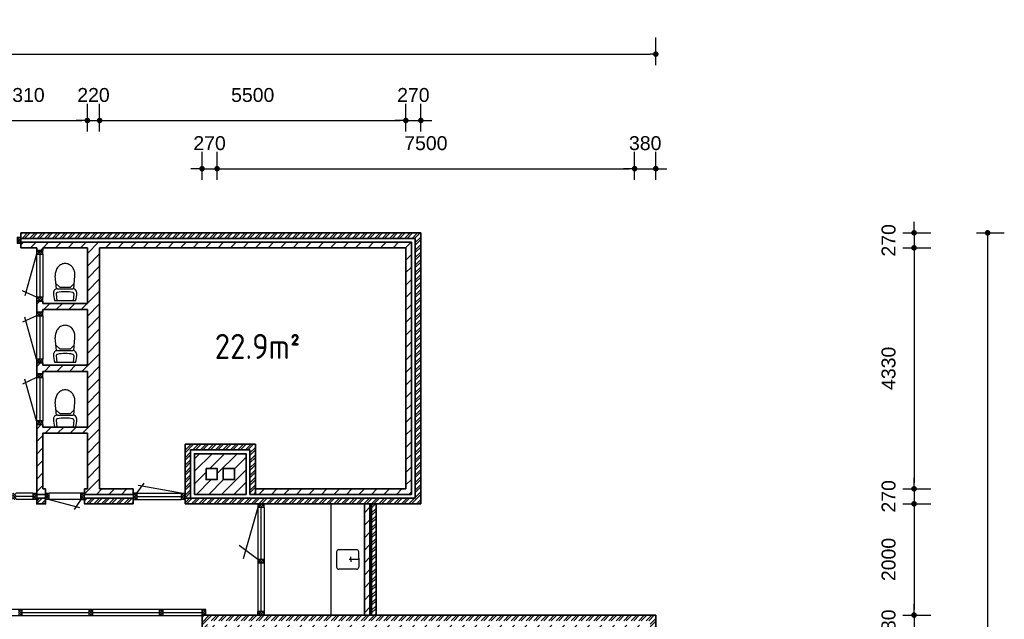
# Model space of a CAD drawing. Header units: millimetres. Extents: x 191 to 145850, y 32 to 50346.
# Tile 13 of 15: x 81904 to 99589, y 22322 to 33097. Entities that reach past the tile are written whole.
import ezdxf

# ---------------------------------------------------------------- set-up
doc = ezdxf.new("R2010")
doc.units = ezdxf.units.MM
for name, color, linetype, lineweight in [('Arceringen', 1, 'Continuous', 13), ('Binnenwand', 2, 'Continuous', 35), ('Buitenwand', 3, 'Continuous', 35), ('Deuren Bi', 1, 'Continuous', 25), ('Kozijn Bi', 1, 'Continuous', 25), ('Kozijn Bu', 5, 'Continuous', 25), ('Maatvoering', 7, 'Continuous', 25)]:
    doc.layers.add(name, color=color, linetype=linetype, lineweight=lineweight)
doc.layers.add('Keuken', color=7, linetype='Continuous')
doc.layers.add('Sanitair', color=7, linetype='Continuous')
doc.styles.add('ISO', font='ISOCP3')
doc.styles.get("Standard").update_dxf_attribs({"font": 'ARIAL.TTF'})
doc.dimstyles.new('Ian1', dxfattribs={"dimscale": 100, "dimtxt": 2.5, "dimasz": 1, "dimexe": 3, "dimexo": 4, "dimgap": 3.3, "dimtad": 1, "dimdec": 0, "dimzin": 1, "dimdsep": 46, "dimtxsty": 'Standard', "dimblk": 'DOT', "dimcen": 1, "dimdle": 1, "dimclrd": 7, "dimclre": 7, "dimclrt": 7, "dimadec": 0, "dimazin": 0, "dimtfac": 1, "dimtdec": 0, "dimtix": 1, "dimtmove": 0, "dimatfit": 3, "dimfxl": 2, "dimfxlon": 1, "dimtolj": 1, "dimtzin": 0, "dimarcsym": 0})

# ---------------------------------------------------------------- blocks, each defined once
blk = doc.blocks.new('H741-12-')
at = {"layer": 'Sanitair', "color": 0, "linetype": 'ByBlock'}
for p, q in [((-186, 0), (186, 0)), ((-158, -125), (-147, 0)), ((158, -125), (147, 0)), ((-155, -214), (-177, -445)), ((-98, -244), (-160, -304)), ((139, -214), (-139, -214)), ((97, -244), (-98, -244)), ((97, -244), (159, -304)), ((154, -214), (176, -445))]:
    blk.add_line(p, q, dxfattribs=at)
for points in [[(-177, -445, 0.023662), (-178, -467, 0.087345)], [(-178, -467, 0.087345), (-164, -545, 0.093155), (-126, -610, 0.102751), (-67, -654, 0.110746), (-1, -669, 0.110746), (66, -654, 0.102751), (125, -610, 0.093155), (163, -545, 0.087345), (177, -467, 0.023662), (176, -445, 0.093155)]]:
    blk.add_lwpolyline(points, format="xyb", dxfattribs=at)
for centre, radius, start, end in [((-237, -143), 447, 359.9884, 18.676), ((237, -143), 447, 161.324, 180.0116), ((-139, -143), 70.9, 180, 270), ((-137, -127), 20.6, 176.8904, 258.4996), ((0, 547), 708, 258.4996, 281.5004), ((139, -143), 70.9, 270, 0), ((137, -127), 20.6, 281.5004, 3.1096)]:
    blk.add_arc(centre, radius, start, end, dxfattribs=at)
blk = doc.blocks.new('$STIJLKZ')
at = {"color": 0, "linetype": 'ByBlock'}
for p, q in [((1, 1), (0, 1)), ((0, 1), (0, 0)), ((0, 0), (1, 0)), ((1, 1), (1, 0))]:
    blk.add_line(p, q, dxfattribs=at)
at = {"color": 0, "linetype": 'ByBlock', "flags": 9}
for tag, p in [('KB', (0.02, 0.85)), ('KH', (0.02, 0.68)), ('BWH', (0.02, 0.52)), ('NGM', (0.02, 0.35)), ('KHD', (0.02, 0.18)), ('KHB', (0.02, 0.01)), ('VSB', (0.51, 0.18)), ('ATS', (0.51, 0.85)), ('ATD', (0.51, 0.68)), ('SPL', (0.51, 0.52)), ('SP', (0.51, 0.01)), ('RDS', (0.51, 0.35))]:
    blk.add_attdef(tag, p, '', height=0.136, dxfattribs=at)
blk = doc.blocks.new('$STIJLDR')
at = {"color": 0, "linetype": 'ByBlock'}
for p, q in [((1, 1), (0, 1)), ((0, 1), (0, 0)), ((0, 0), (1, 0)), ((1, 1), (1, 0))]:
    blk.add_line(p, q, dxfattribs=at)
at = {"color": 0, "linetype": 'ByBlock', "flags": 9}
for tag, p in [('ZLR', (0.02, 0.52)), ('ZLL', (0.02, 0.35)), ('KB', (0.02, 0.85)), ('KH', (0.02, 0.68)), ('BL', (0.02, 0.18)), ('NGM', (0.02, 0.01)), ('SPL', (0.51, 0.18)), ('KHD', (0.51, 0.85)), ('KHB', (0.51, 0.68)), ('ODD', (0.51, 0.52)), ('DD', (0.51, 0.35))]:
    blk.add_attdef(tag, p, '', height=0.136, dxfattribs=at)
blk = doc.blocks.new('$STIJL')
at = {"color": 0, "linetype": 'ByBlock'}
for p, q in [((1, 1), (0, 1)), ((0, 1), (0, 0)), ((0, 0), (1, 0)), ((1, 1), (1, 0))]:
    blk.add_line(p, q, dxfattribs=at)
blk = doc.blocks.new('_Dot')
at = {"color": 0, "linetype": 'ByBlock', "lineweight": -2}
blk.add_line((-0.5, 0), (-1, 0), dxfattribs=at)
at = {"color": 0, "linetype": 'ByBlock', "const_width": 0.5}
blk.add_lwpolyline([(-0.25, 0, 1), (0.25, 0, 1)], format="xyb", close=True, dxfattribs=at)
blk = doc.blocks.new('*D52')
at = {"layer": 'Defpoints', "color": 0}
for p in [(93329, 32479), (67969, 25597), (93329, 22397)]:
    blk.add_point(p, dxfattribs=at)
at = {"layer": 'Maatvoering', "color": 7, "lineweight": -2}
for p, q in [((67969, 32279), (67969, 32779)), ((93329, 32279), (93329, 32779)), ((68069, 32479), (93229, 32479))]:
    blk.add_line(p, q, dxfattribs=at)
at = {"layer": 'Maatvoering', "color": 7, "lineweight": -2, "xscale": 100, "yscale": 100, "zscale": 100, "rotation": 180}
blk.add_blockref('_Dot', (67969, 32479), dxfattribs=at)
at = {"layer": 'Maatvoering', "color": 7, "lineweight": -2, "xscale": 100, "yscale": 100, "zscale": 100}
blk.add_blockref('_Dot', (93329, 32479), dxfattribs=at)
at = {"layer": 'Maatvoering', "color": 7, "insert": (80649, 32937), "char_height": 250, "attachment_point": 5}
blk.add_mtext('\\A1;25360', dxfattribs=at)
blk = doc.blocks.new('*D60')
at = {"layer": 'Defpoints', "color": 0}
for p in [(83119, 31286), (80809, 28997), (83119, 28997)]:
    blk.add_point(p, dxfattribs=at)
at = {"layer": 'Maatvoering', "color": 7, "lineweight": -2}
for p, q in [((80809, 31086), (80809, 31586)), ((83119, 31086), (83119, 31586)), ((80909, 31286), (83019, 31286))]:
    blk.add_line(p, q, dxfattribs=at)
at = {"layer": 'Maatvoering', "color": 7, "lineweight": -2, "xscale": 100, "yscale": 100, "zscale": 100, "rotation": 180}
blk.add_blockref('_Dot', (80809, 31286), dxfattribs=at)
at = {"layer": 'Maatvoering', "color": 7, "lineweight": -2, "xscale": 100, "yscale": 100, "zscale": 100}
blk.add_blockref('_Dot', (83119, 31286), dxfattribs=at)
at = {"layer": 'Maatvoering', "color": 7, "insert": (81964, 31743), "char_height": 250, "attachment_point": 5}
blk.add_mtext('\\A1;2310', dxfattribs=at)
blk = doc.blocks.new('*D61')
at = {"layer": 'Defpoints', "color": 0}
for p in [(83339, 31286), (83119, 28997), (83339, 28997)]:
    blk.add_point(p, dxfattribs=at)
at = {"layer": 'Maatvoering', "color": 7, "lineweight": -2}
for p, q in [((83119, 31086), (83119, 31586)), ((83339, 31086), (83339, 31586)), ((83019, 31286), (82919, 31286)), ((83119, 31286), (83339, 31286)), ((83439, 31286), (83539, 31286))]:
    blk.add_line(p, q, dxfattribs=at)
at = {"layer": 'Maatvoering', "color": 7, "lineweight": -2, "xscale": 100, "yscale": 100, "zscale": 100}
blk.add_blockref('_Dot', (83119, 31286), dxfattribs=at)
at = {"layer": 'Maatvoering', "color": 7, "lineweight": -2, "xscale": 100, "yscale": 100, "zscale": 100, "rotation": 180}
blk.add_blockref('_Dot', (83339, 31286), dxfattribs=at)
at = {"layer": 'Maatvoering', "color": 7, "insert": (83229, 31743), "char_height": 250, "attachment_point": 5}
blk.add_mtext('\\A1;220', dxfattribs=at)
blk = doc.blocks.new('*D62')
at = {"layer": 'Defpoints', "color": 0}
for p in [(88839, 31286), (83339, 28997), (88839, 28997)]:
    blk.add_point(p, dxfattribs=at)
at = {"layer": 'Maatvoering', "color": 7, "lineweight": -2}
for p, q in [((83339, 31086), (83339, 31586)), ((88839, 31086), (88839, 31586)), ((83439, 31286), (88739, 31286))]:
    blk.add_line(p, q, dxfattribs=at)
at = {"layer": 'Maatvoering', "color": 7, "lineweight": -2, "xscale": 100, "yscale": 100, "zscale": 100, "rotation": 180}
blk.add_blockref('_Dot', (83339, 31286), dxfattribs=at)
at = {"layer": 'Maatvoering', "color": 7, "lineweight": -2, "xscale": 100, "yscale": 100, "zscale": 100}
blk.add_blockref('_Dot', (88839, 31286), dxfattribs=at)
at = {"layer": 'Maatvoering', "color": 7, "insert": (86089, 31743), "char_height": 250, "attachment_point": 5}
blk.add_mtext('\\A1;5500', dxfattribs=at)
blk = doc.blocks.new('*D63')
at = {"layer": 'Defpoints', "color": 0}
for p in [(89109, 31286), (89109, 29267), (88839, 28997)]:
    blk.add_point(p, dxfattribs=at)
at = {"layer": 'Maatvoering', "color": 7, "lineweight": -2}
for p, q in [((88839, 31086), (88839, 31586)), ((89109, 31086), (89109, 31586)), ((88739, 31286), (88639, 31286)), ((88839, 31286), (89109, 31286)), ((89209, 31286), (89309, 31286))]:
    blk.add_line(p, q, dxfattribs=at)
at = {"layer": 'Maatvoering', "color": 7, "lineweight": -2, "xscale": 100, "yscale": 100, "zscale": 100}
blk.add_blockref('_Dot', (88839, 31286), dxfattribs=at)
at = {"layer": 'Maatvoering', "color": 7, "lineweight": -2, "xscale": 100, "yscale": 100, "zscale": 100, "rotation": 180}
blk.add_blockref('_Dot', (89109, 31286), dxfattribs=at)
at = {"layer": 'Maatvoering', "color": 7, "insert": (88974, 31743), "char_height": 250, "attachment_point": 5}
blk.add_mtext('\\A1;270', dxfattribs=at)
blk = doc.blocks.new('*D64')
at = {"layer": 'Defpoints', "color": 0}
for p in [(85449, 30420), (85179, 22383), (85449, 22017)]:
    blk.add_point(p, dxfattribs=at)
at = {"layer": 'Maatvoering', "color": 7, "lineweight": -2}
for p, q in [((85179, 30220), (85179, 30720)), ((85449, 30220), (85449, 30720)), ((85079, 30420), (84979, 30420)), ((85179, 30420), (85449, 30420)), ((85549, 30420), (85649, 30420))]:
    blk.add_line(p, q, dxfattribs=at)
at = {"layer": 'Maatvoering', "color": 7, "lineweight": -2, "xscale": 100, "yscale": 100, "zscale": 100}
blk.add_blockref('_Dot', (85179, 30420), dxfattribs=at)
at = {"layer": 'Maatvoering', "color": 7, "lineweight": -2, "xscale": 100, "yscale": 100, "zscale": 100, "rotation": 180}
blk.add_blockref('_Dot', (85449, 30420), dxfattribs=at)
at = {"layer": 'Maatvoering', "color": 7, "insert": (85314, 30877), "char_height": 250, "attachment_point": 5}
blk.add_mtext('\\A1;270', dxfattribs=at)
blk = doc.blocks.new('*D65')
at = {"layer": 'Defpoints', "color": 0}
for p in [(92949, 30420), (85449, 22017), (92949, 22017)]:
    blk.add_point(p, dxfattribs=at)
at = {"layer": 'Maatvoering', "color": 7, "lineweight": -2}
for p, q in [((85449, 30220), (85449, 30720)), ((92949, 30220), (92949, 30720)), ((85549, 30420), (92849, 30420))]:
    blk.add_line(p, q, dxfattribs=at)
at = {"layer": 'Maatvoering', "color": 7, "lineweight": -2, "xscale": 100, "yscale": 100, "zscale": 100, "rotation": 180}
blk.add_blockref('_Dot', (85449, 30420), dxfattribs=at)
at = {"layer": 'Maatvoering', "color": 7, "lineweight": -2, "xscale": 100, "yscale": 100, "zscale": 100}
blk.add_blockref('_Dot', (92949, 30420), dxfattribs=at)
at = {"layer": 'Maatvoering', "color": 7, "insert": (89199, 30877), "char_height": 250, "attachment_point": 5}
blk.add_mtext('\\A1;7500', dxfattribs=at)
blk = doc.blocks.new('*D66')
at = {"layer": 'Defpoints', "color": 0}
for p in [(93329, 30420), (93329, 22397), (92949, 22017)]:
    blk.add_point(p, dxfattribs=at)
at = {"layer": 'Maatvoering', "color": 7, "lineweight": -2}
for p, q in [((92949, 30220), (92949, 30720)), ((93329, 30220), (93329, 30720)), ((92849, 30420), (92749, 30420)), ((92949, 30420), (93329, 30420)), ((93429, 30420), (93529, 30420))]:
    blk.add_line(p, q, dxfattribs=at)
at = {"layer": 'Maatvoering', "color": 7, "lineweight": -2, "xscale": 100, "yscale": 100, "zscale": 100}
blk.add_blockref('_Dot', (92949, 30420), dxfattribs=at)
at = {"layer": 'Maatvoering', "color": 7, "lineweight": -2, "xscale": 100, "yscale": 100, "zscale": 100, "rotation": 180}
blk.add_blockref('_Dot', (93329, 30420), dxfattribs=at)
at = {"layer": 'Maatvoering', "color": 7, "insert": (93139, 30877), "char_height": 250, "attachment_point": 5}
blk.add_mtext('\\A1;380', dxfattribs=at)
blk = doc.blocks.new('*D67')
at = {"layer": 'Defpoints', "color": 0}
for p in [(89109, 29267), (83179, 7077), (99289, 7077)]:
    blk.add_point(p, dxfattribs=at)
at = {"layer": 'Maatvoering', "color": 7, "lineweight": -2}
for p, q in [((99089, 29267), (99589, 29267)), ((99289, 29167), (99289, 7177)), ((99089, 7077), (99589, 7077))]:
    blk.add_line(p, q, dxfattribs=at)
at = {"layer": 'Maatvoering', "color": 7, "lineweight": -2, "xscale": 100, "yscale": 100, "zscale": 100}
for p, rotation in [((99289, 29267), 90), ((99289, 7077), 270)]:
    blk.add_blockref('_Dot', p, dxfattribs=dict(at, rotation=rotation))
at = {"layer": 'Maatvoering', "color": 7, "insert": (98831, 18172), "char_height": 250, "attachment_point": 5, "rotation": 90}
blk.add_mtext('\\A1;22190', dxfattribs=at)
blk = doc.blocks.new('*D68')
at = {"layer": 'Defpoints', "color": 0}
for p in [(89109, 29267), (88839, 28997), (97968, 28997)]:
    blk.add_point(p, dxfattribs=at)
at = {"layer": 'Maatvoering', "color": 7, "lineweight": -2}
for p, q in [((97968, 29367), (97968, 29467)), ((97768, 29267), (98268, 29267)), ((97968, 29267), (97968, 28997)), ((97768, 28997), (98268, 28997)), ((97968, 28897), (97968, 28797))]:
    blk.add_line(p, q, dxfattribs=at)
at = {"layer": 'Maatvoering', "color": 7, "lineweight": -2, "xscale": 100, "yscale": 100, "zscale": 100}
for p, rotation in [((97968, 29267), 270), ((97968, 28997), 90)]:
    blk.add_blockref('_Dot', p, dxfattribs=dict(at, rotation=rotation))
at = {"layer": 'Maatvoering', "color": 7, "insert": (97511, 29132), "char_height": 250, "attachment_point": 5, "rotation": 90}
blk.add_mtext('\\A1;270', dxfattribs=at)
blk = doc.blocks.new('*D69')
at = {"layer": 'Defpoints', "color": 0}
for p in [(88839, 28997), (88839, 24667), (97968, 24667)]:
    blk.add_point(p, dxfattribs=at)
at = {"layer": 'Maatvoering', "color": 7, "lineweight": -2}
for p, q in [((97768, 28997), (98268, 28997)), ((97968, 28897), (97968, 24767)), ((97768, 24667), (98268, 24667))]:
    blk.add_line(p, q, dxfattribs=at)
at = {"layer": 'Maatvoering', "color": 7, "lineweight": -2, "xscale": 100, "yscale": 100, "zscale": 100}
for p, rotation in [((97968, 28997), 90), ((97968, 24667), 270)]:
    blk.add_blockref('_Dot', p, dxfattribs=dict(at, rotation=rotation))
at = {"layer": 'Maatvoering', "color": 7, "insert": (97510, 26832), "char_height": 250, "attachment_point": 5, "rotation": 90}
blk.add_mtext('\\A1;4330', dxfattribs=at)
blk = doc.blocks.new('*D70')
at = {"layer": 'Defpoints', "color": 0}
for p in [(88839, 24667), (89109, 24397), (97968, 24397)]:
    blk.add_point(p, dxfattribs=at)
at = {"layer": 'Maatvoering', "color": 7, "lineweight": -2}
for p, q in [((97968, 24767), (97968, 24867)), ((97768, 24667), (98268, 24667)), ((97968, 24667), (97968, 24397)), ((97768, 24397), (98268, 24397)), ((97968, 24297), (97968, 24197))]:
    blk.add_line(p, q, dxfattribs=at)
at = {"layer": 'Maatvoering', "color": 7, "lineweight": -2, "xscale": 100, "yscale": 100, "zscale": 100}
for p, rotation in [((97968, 24667), 270), ((97968, 24397), 90)]:
    blk.add_blockref('_Dot', p, dxfattribs=dict(at, rotation=rotation))
at = {"layer": 'Maatvoering', "color": 7, "insert": (97511, 24532), "char_height": 250, "attachment_point": 5, "rotation": 90}
blk.add_mtext('\\A1;270', dxfattribs=at)
blk = doc.blocks.new('*D71')
at = {"layer": 'Defpoints', "color": 0}
for p in [(89109, 24397), (93329, 22397), (97968, 22397)]:
    blk.add_point(p, dxfattribs=at)
at = {"layer": 'Maatvoering', "color": 7, "lineweight": -2}
for p, q in [((97768, 24397), (98268, 24397)), ((97968, 24297), (97968, 22497)), ((97768, 22397), (98268, 22397))]:
    blk.add_line(p, q, dxfattribs=at)
at = {"layer": 'Maatvoering', "color": 7, "lineweight": -2, "xscale": 100, "yscale": 100, "zscale": 100}
for p, rotation in [((97968, 24397), 90), ((97968, 22397), 270)]:
    blk.add_blockref('_Dot', p, dxfattribs=dict(at, rotation=rotation))
at = {"layer": 'Maatvoering', "color": 7, "insert": (97511, 23397), "char_height": 250, "attachment_point": 5, "rotation": 90}
blk.add_mtext('\\A1;2000', dxfattribs=at)
blk = doc.blocks.new('*D72')
at = {"layer": 'Defpoints', "color": 0}
for p in [(93329, 22397), (92949, 22017), (97968, 22017)]:
    blk.add_point(p, dxfattribs=at)
at = {"layer": 'Maatvoering', "color": 7, "lineweight": -2}
for p, q in [((97968, 22497), (97968, 22597)), ((97768, 22397), (98268, 22397)), ((97968, 22397), (97968, 22017)), ((97768, 22017), (98268, 22017)), ((97968, 21917), (97968, 21817))]:
    blk.add_line(p, q, dxfattribs=at)
at = {"layer": 'Maatvoering', "color": 7, "lineweight": -2, "xscale": 100, "yscale": 100, "zscale": 100}
for p, rotation in [((97968, 22397), 270), ((97968, 22017), 90)]:
    blk.add_blockref('_Dot', p, dxfattribs=dict(at, rotation=rotation))
at = {"layer": 'Maatvoering', "color": 7, "insert": (97510, 22207), "char_height": 250, "attachment_point": 5, "rotation": 90}
blk.add_mtext('\\A1;380', dxfattribs=at)

msp = doc.modelspace()

# ---------------------------------------------------------------- hatches: boundary and pattern name
at = {"layer": 'Arceringen'}
h = msp.add_hatch(dxfattribs=at)
h.set_pattern_fill('ANSI32', color=256, scale=10, style=0)
h.set_pattern_definition([(45, (78118.97, 24396.65), (-67.3519, 67.3519), []), (45, (78163.87, 24396.65), (-67.3519, 67.3519), [])])
h.paths.add_polyline_path([(79299, 24496.6), (78219, 24496.6), (78219, 29166.6), (79582, 29166.6), (79582, 29266.6), (78119, 29266.6), (78119, 24396.6), (79299, 24396.6)])
h.paths.add_polyline_path([(80909, 24496.6), (80599, 24496.6), (80599, 24396.6), (80909, 24396.6)])
h.paths.add_polyline_path([(82369, 24496.6), (82209, 24496.6), (82209, 24474.6), (82209, 24396.6), (82369, 24396.6)], flags=16)
h.paths.add_polyline_path([(83939, 24496.6), (83069, 24496.6), (83069, 24396.6), (83939, 24396.6)])
h.paths.add_polyline_path([(86139, 25466.6), (84873, 25466.6), (84873, 24496.6), (84973, 24496.6), (84973, 25366.6), (86039, 25366.6), (86039, 24566.6), (86139, 24566.6)], flags=17)
h.paths.add_polyline_path([(89109, 29266.6), (81926, 29266.6), (81926, 29166.6), (89009, 29166.6), (89009, 24496.6), (84873, 24496.6), (84873, 24396.6), (89109, 24396.6)])
h.paths.add_polyline_path([(81092, 29266.6), (80416, 29266.6), (80416, 29166.6), (81092, 29166.6)])
h = msp.add_hatch(dxfattribs=at)
h.set_pattern_fill('ANSI37', color=256, scale=10, style=0)
h.set_pattern_definition([(45, (79581.97, 29074.646), (-22.45064, 22.45064), []), (135, (79581.97, 29074.646), (-22.45064, -22.45064), [])])
h.paths.add_polyline_path([(79649, 29188.6), (79582, 29188.6), (79582, 29166.6), (79582, 29074.6), (79649, 29074.6)])
h.paths.add_polyline_path([(80416, 29188.6), (80349, 29188.6), (80349, 29074.6), (80416, 29074.6), (80416, 29096.6)])
h.paths.add_polyline_path([(81159, 29188.6), (81092, 29188.6), (81092, 29166.6), (81092, 29074.6), (81159, 29074.6)])
h.paths.add_polyline_path([(81926, 29188.6), (81859, 29188.6), (81859, 29074.6), (81926, 29074.6), (81926, 29096.6)])
h = msp.add_hatch(dxfattribs=at)
h.set_pattern_fill('ANSI31', color=256, scale=50, style=0)
h.set_pattern_definition([(45, (68148.97, 17516.65), (-112.2532, 112.2532), [])])
h.paths.add_polyline_path([(75949, 22882.6), (75849, 22882.6), (75849, 17716.6), (71849, 17716.6), (71849, 17516.6), (75949, 17516.6)])
h.paths.add_polyline_path([(75949, 25416.6), (68149, 25416.6), (68149, 25216.6), (68233, 25216.6), (75849, 25216.6), (75849, 24016.6), (75949, 24016.6)])
h.paths.add_polyline_path([(78389, 28996.6), (79582, 28996.6), (79582, 29096.6), (78289, 29096.6), (78289, 24566.6), (79299, 24566.6), (79299, 24666.6), (78389, 24666.6)])
h.paths.add_polyline_path([(80809, 28996.6), (81092, 28996.6), (81092, 29096.6), (80416, 29096.6), (80416, 28996.6), (80699, 28996.6), (80699, 24666.6), (80599, 24666.6), (80599, 24566.6), (80909, 24566.6), (80909, 24588.6), (80909, 24666.6), (80809, 24666.6)])
h.paths.add_polyline_path([(82319, 25666.6), (83119, 25666.6), (83119, 24666.6), (83069, 24666.6), (83069, 24566.6), (83939, 24566.6), (83939, 24666.6), (83339, 24666.6), (83339, 28996.6), (88839, 28996.6), (88839, 24666.6), (86139, 24666.6), (86139, 24566.6), (88939, 24566.6), (88939, 29096.6), (81926, 29096.6), (81926, 28996.6), (82209, 28996.6), (82209, 28951.6), (82319, 28951.6), (82319, 28996.6), (83119, 28996.6), (83119, 27996.6), (82319, 27996.6), (82319, 28041.6), (82209, 28041.6), (82209, 27841.6), (82319, 27841.6), (82319, 27886.6), (83119, 27886.6), (83119, 26886.6), (82319, 26886.6), (82319, 26931.6), (82209, 26931.6), (82209, 26731.6), (82319, 26731.6), (82319, 26776.6), (83119, 26776.6), (83119, 25776.6), (82319, 25776.6), (82319, 25821.6), (82209, 25821.6), (82209, 24566.6), (82369, 24566.6), (82369, 24666.6), (82319, 24666.6)])
h.paths.add_polyline_path([(85969, 25296.6), (85043, 25296.6), (85043, 24566.6), (85969, 24566.6)], flags=17)
h.paths.add_polyline_path([(85761, 25031.6), (85761, 24831.6), (85561, 24831.6), (85561, 25031.6)], flags=16)
h.paths.add_polyline_path([(85451, 25031.6), (85451, 24831.6), (85251, 24831.6), (85251, 25031.6)], flags=16)
h = msp.add_hatch(dxfattribs=at)
h.set_pattern_fill('ANSI37', color=256, scale=10, style=0)
h.set_pattern_definition([(45, (82206.97, 25821.646), (-22.45064, 22.45064), []), (135, (82206.97, 25821.646), (-22.45064, -22.45064), [])])
h.paths.add_polyline_path([(82321, 28951.6), (82207, 28951.6), (82207, 28884.6), (82321, 28884.6)])
h.paths.add_polyline_path([(82321, 28108.6), (82207, 28108.6), (82207, 28041.6), (82321, 28041.6)])
h.paths.add_polyline_path([(82321, 27841.6), (82207, 27841.6), (82207, 27774.6), (82321, 27774.6)])
h.paths.add_polyline_path([(82321, 26998.6), (82207, 26998.6), (82207, 26931.6), (82321, 26931.6)])
h.paths.add_polyline_path([(82321, 26731.6), (82207, 26731.6), (82207, 26664.6), (82321, 26664.6)])
h.paths.add_polyline_path([(82321, 25888.6), (82207, 25888.6), (82207, 25821.6), (82321, 25821.6)])
h = msp.add_hatch(dxfattribs=at)
h.set_pattern_fill('ANSI32', color=256, scale=10, style=0)
h.set_pattern_definition([(45, (67968.97, 7076.65), (-67.35192, 67.35192), []), (45, (68013.87, 7076.65), (-67.35192, 67.35192), [])])
h.paths.add_polyline_path([(76119, 25596.6), (67969, 25596.6), (67969, 25216.6), (68069, 25216.6), (68069, 25496.6), (76019, 25496.6), (76019, 24016.6), (76119, 24016.6)])
h.paths.add_polyline_path([(68069, 19800.6), (67969, 19800.6), (67969, 17336.6), (68349, 17336.6), (68349, 17436.6), (68069, 17436.6)])
h.paths.add_polyline_path([(76119, 22882.6), (76019, 22882.6), (76019, 17436.6), (71849, 17436.6), (71849, 17336.6), (76119, 17336.6)])
h.paths.add_polyline_path([(88305, 24396.6), (88225, 24396.6), (88225, 22396.6), (88305, 22396.6)])
h.paths.add_polyline_path([(93329, 22396.6), (85179, 22396.6), (85179, 22382.6), (85179, 16956.5), (85279, 16956.5), (85279, 22296.6), (93229, 22296.6), (93229, 18016.6), (93329, 18016.6)])
h.paths.add_polyline_path([(93329, 14516.6), (93229, 14516.6), (93229, 14236.6), (90865, 14236.6), (90865, 14136.6), (93329, 14136.6)])
h.paths.add_polyline_path([(85279, 15822.5), (85179, 15822.5), (85179, 14136.6), (85449, 14136.6), (85449, 14236.6), (85279, 14236.6)])
h.paths.add_polyline_path([(83179, 15336.6), (80997.5, 15336.6), (80997.5, 15236.6), (83079, 15236.6), (83079, 10956.6), (83179, 10956.6)])
h.paths.add_polyline_path([(79863.5, 15336.6), (77833, 15336.6), (77833, 15236.6), (79863.5, 15236.6)])
h.paths.add_polyline_path([(76699, 15336.6), (74919, 15336.6), (74919, 7076.6), (75299, 7076.6), (75299, 7176.6), (75019, 7176.6), (75019, 15236.6), (76699, 15236.6)])
h.paths.add_polyline_path([(83179, 7456.6), (83079, 7456.6), (83079, 7176.6), (80715, 7176.6), (80715, 7076.6), (83179, 7076.6)])
h = msp.add_hatch(dxfattribs=at)
h.set_pattern_fill('ANSI37', color=256, scale=10, style=0)
h.set_pattern_definition([(45, (79298.97, 24474.646), (-22.45064, 22.45064), []), (135, (79298.97, 24474.646), (-22.45064, -22.45064), [])])
h.paths.add_polyline_path([(84873, 24588.6), (84806, 24588.6), (84806, 24474.6), (84873, 24474.6)])
h.paths.add_polyline_path([(84006, 24588.6), (83939, 24588.6), (83939, 24566.6), (83939, 24474.6), (84006, 24474.6)])
h.paths.add_polyline_path([(83069, 24588.6), (83002, 24588.6), (83002, 24474.6), (83069, 24474.6), (83069, 24496.6)])
h.paths.add_polyline_path([(82436, 24588.6), (82369, 24588.6), (82369, 24566.6), (82369, 24474.6), (82436, 24474.6)])
h.paths.add_polyline_path([(82209, 24588.6), (82142, 24588.6), (82142, 24474.6), (82209, 24474.6)])
h.paths.add_polyline_path([(81843, 24588.6), (81776, 24588.6), (81776, 24474.6), (81843, 24474.6)])
h.paths.add_polyline_path([(80976, 24588.6), (80909, 24588.6), (80909, 24474.6), (80976, 24474.6)])
h.paths.add_polyline_path([(80599, 24588.6), (80532, 24588.6), (80532, 24474.6), (80599, 24474.6), (80599, 24496.6)])
h.paths.add_polyline_path([(79732, 24588.6), (79665, 24588.6), (79665, 24474.6), (79732, 24474.6)])
h.paths.add_polyline_path([(79366, 24588.6), (79299, 24588.6), (79299, 24566.6), (79299, 24474.6), (79366, 24474.6)])
h = msp.add_hatch(dxfattribs=at)
h.set_pattern_fill('ANSI31', color=256, scale=50, style=0)
h.set_pattern_definition([(45, (85348.97, 14306.65), (-112.2532, 112.2532), [])])
h.paths.add_polyline_path([(88195, 24396.6), (88095, 24396.6), (88095, 22396.6), (88195, 22396.6)])
h.paths.add_polyline_path([(93149, 22216.6), (85349, 22216.6), (85349, 16956.5), (85449, 16956.5), (85449, 22016.6), (92949, 22016.6), (92949, 18016.6), (93149, 18016.6)])
h.paths.add_polyline_path([(93149, 14516.6), (93065, 14516.6), (90865, 14516.6), (90865, 14316.6), (93149, 14316.6)])
h.paths.add_polyline_path([(85449, 15822.5), (85349, 15822.5), (85349, 14306.6), (85449, 14306.6), (85449, 14400.6)])
h = msp.add_hatch(dxfattribs=at)
h.set_pattern_fill('ANSI37', color=256, scale=10, style=0)
h.set_pattern_definition([(45, (86178.97, 22396.646), (-22.45064, 22.45064), []), (135, (86178.97, 22396.646), (-22.45064, -22.45064), [])])
h.paths.add_polyline_path([(86293, 24396.6), (86179, 24396.6), (86179, 24329.6), (86293, 24329.6)])
h.paths.add_polyline_path([(86293, 23396.6), (86179, 23396.6), (86179, 23329.6), (86293, 23329.6)])
h.paths.add_polyline_path([(86293, 22463.6), (86179, 22463.6), (86179, 22396.6), (86293, 22396.6)])
h = msp.add_hatch(dxfattribs=at)
h.set_pattern_fill('ANSI37', color=256, scale=10, style=0)
h.set_pattern_definition([(45, (78018.97, 17236.646), (-22.45064, 22.45064), []), (135, (78018.97, 17236.646), (-22.45064, -22.45064), [])])
h.paths.add_polyline_path([(85246, 22496.6), (85179, 22496.6), (85179, 22396.6), (85246, 22396.6)])
h.paths.add_polyline_path([(84483.5, 22496.6), (84416.5, 22496.6), (84416.5, 22382.6), (84483.5, 22382.6)])
h.paths.add_polyline_path([(83216.5, 22496.6), (83149.5, 22496.6), (83149.5, 22382.6), (83216.5, 22382.6)])
h.paths.add_polyline_path([(81949.5, 22496.6), (81882.5, 22496.6), (81882.5, 22382.6), (81949.5, 22382.6)])
h.paths.add_polyline_path([(80682.5, 22496.6), (80615.5, 22496.6), (80615.5, 22382.6), (80682.5, 22382.6)])
h.paths.add_polyline_path([(79415.5, 22496.6), (79348.5, 22496.6), (79348.5, 22382.6), (79415.5, 22382.6)])
h.paths.add_polyline_path([(78148.5, 22496.6), (78019, 22496.6), (78019, 22367.1), (78133, 22367.1), (78133, 22382.6), (78148.5, 22382.6)])
h.paths.add_polyline_path([(78133, 21167.1), (78019, 21167.1), (78019, 21100.1), (78133, 21100.1)])
h.paths.add_polyline_path([(78133, 19900.1), (78019, 19900.1), (78019, 19833.1), (78133, 19833.1)])
h.paths.add_polyline_path([(78133, 18633.1), (78019, 18633.1), (78019, 18566.1), (78133, 18566.1)])
h.paths.add_polyline_path([(78148.5, 17350.6), (78133, 17350.6), (78133, 17366.1), (78019, 17366.1), (78019, 17236.6), (78148.5, 17236.6)])
h.paths.add_polyline_path([(79415.5, 17350.6), (79348.5, 17350.6), (79348.5, 17236.6), (79415.5, 17236.6)])
h.paths.add_polyline_path([(80682.5, 17350.6), (80615.5, 17350.6), (80615.5, 17236.6), (80682.5, 17236.6)])
h.paths.add_polyline_path([(82039, 17350.6), (81882.5, 17350.6), (81882.5, 17236.6), (82039, 17236.6)])

# ---------------------------------------------------------------- linework, layer by layer
at = {"layer": 'Binnenwand'}
for p, q in [((81926, 29096.6), (88939, 29096.6)), ((81926, 28996.6), (81926, 29096.6)), ((88939, 29096.6), (88939, 24566.6)), ((82209, 28996.6), (81926, 28996.6)), ((82209, 28951.6), (82209, 28996.6)), ((82319, 28951.6), (82209, 28951.6)), ((83119, 28996.6), (82319, 28996.6)), ((82319, 28996.6), (82319, 28951.6)), ((83119, 27996.6), (83119, 28996.6)), ((88839, 28996.6), (83339, 28996.6)), ((83339, 28996.6), (83339, 24666.6)), ((88839, 24666.6), (88839, 28996.6)), ((82209, 27841.6), (82209, 28041.6)), ((82209, 28041.6), (82319, 28041.6)), ((82319, 28041.6), (82319, 27996.6)), ((82319, 27996.6), (83119, 27996.6)), ((82319, 27841.6), (82209, 27841.6)), ((83119, 27886.6), (82319, 27886.6)), ((82319, 27886.6), (82319, 27841.6)), ((83119, 26886.6), (83119, 27886.6)), ((82209, 26731.6), (82209, 26931.6)), ((82209, 26931.6), (82319, 26931.6)), ((82319, 26931.6), (82319, 26886.6)), ((82319, 26886.6), (83119, 26886.6)), ((82319, 26731.6), (82209, 26731.6)), ((83119, 26776.6), (82319, 26776.6)), ((82319, 26776.6), (82319, 26731.6)), ((83119, 25776.6), (83119, 26776.6)), ((82209, 24566.6), (82209, 25821.6)), ((82209, 25821.6), (82319, 25821.6)), ((82319, 25821.6), (82319, 25776.6)), ((82319, 25776.6), (83119, 25776.6)), ((83119, 25666.6), (82319, 25666.6)), ((82319, 25666.6), (82319, 24666.6)), ((83119, 24666.6), (83119, 25666.6)), ((82319, 24666.6), (82369, 24666.6)), ((82369, 24666.6), (82369, 24566.6)), ((83069, 24566.6), (83069, 24666.6)), ((83069, 24666.6), (83119, 24666.6)), ((83339, 24666.6), (83939, 24666.6)), ((83939, 24666.6), (83939, 24566.6)), ((86139, 24666.6), (88839, 24666.6)), ((82369, 24566.6), (82209, 24566.6)), ((83939, 24566.6), (83069, 24566.6)), ((88939, 24566.6), (86139, 24566.6)), ((88095, 24396.6), (88095, 22396.6)), ((88095, 24396.6), (88195, 24396.6)), ((88195, 24396.6), (88195, 22396.6)), ((88195, 22396.6), (88095, 22396.6))]:
    msp.add_line(p, q, dxfattribs=at)
for points in [[(85043, 24566.6), (85969, 24566.6), (85969, 25296.6), (85043, 25296.6)], [(85251, 25031.6), (85251, 24831.6), (85451, 24831.6), (85451, 25031.6)], [(85761, 25031.6), (85761, 24831.6), (85561, 24831.6), (85561, 25031.6)], [(88095, 24396.6), (88195, 24396.6), (88195, 22396.6), (88095, 22396.6)]]:
    msp.add_lwpolyline(points, close=True, dxfattribs=at)
at = {"layer": 'Buitenwand'}
for p, q in [((81926, 29166.6), (81926, 29266.6)), ((81926, 29266.6), (89109, 29266.6)), ((89109, 24396.6), (89109, 29266.6)), ((89009, 29166.6), (81926, 29166.6)), ((89009, 29166.6), (89009, 24496.6)), ((84873, 24396.6), (84873, 25466.6)), ((84873, 25466.6), (86139, 25466.6)), ((86139, 25466.6), (86139, 24566.6)), ((86039, 25366.6), (84973, 25366.6)), ((84973, 25366.6), (84973, 24496.6)), ((86039, 24566.6), (86039, 25366.6)), ((84873, 24496.6), (89009, 24496.6)), ((86139, 24566.6), (86039, 24566.6)), ((89109, 24396.6), (84873, 24396.6)), ((88225, 24396.6), (88225, 22396.6)), ((88305, 24396.6), (88225, 24396.6)), ((88305, 24396.6), (88305, 22396.6)), ((85179, 16956.5), (85179, 22396.6)), ((85179, 22396.6), (93329, 22396.6)), ((88225, 22396.6), (88305, 22396.6)), ((93329, 22396.6), (93329, 18016.6))]:
    msp.add_line(p, q, dxfattribs=at)
for points in [[(82209, 24496.6), (82369, 24496.6), (82369, 24396.6), (82209, 24396.6)], [(83939, 24396.6), (83069, 24396.6), (83069, 24496.6), (83939, 24496.6)]]:
    msp.add_lwpolyline(points, close=True, dxfattribs=at)
at = {"layer": 'Deuren Bi'}
for p, q in [((82207, 28884.6), (81997.7, 28134.2)), ((82207, 28951.6), (82207, 28884.6)), ((82321, 28951.6), (82207, 28951.6)), ((82207, 28884.6), (82321, 28884.6)), ((82207, 28884.6), (82207, 28108.6)), ((82264, 28884.6), (82264, 28108.6)), ((82321, 28884.6), (82321, 28951.6)), ((82321, 28884.6), (82321, 28108.6)), ((82207, 28108.6), (81953.3, 28223)), ((82207, 28108.6), (82207, 28041.6)), ((82321, 28108.6), (82207, 28108.6)), ((82207, 28041.6), (82321, 28041.6)), ((82321, 28041.6), (82321, 28108.6)), ((82207, 27774.6), (81953.3, 27660.3)), ((82207, 27841.6), (82207, 27774.6)), ((82321, 27841.6), (82207, 27841.6)), ((82207, 27774.6), (82321, 27774.6)), ((82207, 27774.6), (82207, 26998.6)), ((82264, 27774.6), (82264, 26998.6)), ((82321, 27774.6), (82321, 27841.6)), ((82321, 27774.6), (82321, 26998.6)), ((82207, 26998.6), (81997.7, 27749.1)), ((82207, 26998.6), (82207, 26931.6)), ((82321, 26998.6), (82207, 26998.6)), ((82207, 26931.6), (82321, 26931.6)), ((82321, 26931.6), (82321, 26998.6)), ((82207, 26731.6), (82207, 26664.6)), ((82321, 26731.6), (82207, 26731.6)), ((82321, 26664.6), (82321, 26731.6)), ((82207, 26664.6), (81953.3, 26550.3)), ((82207, 25888.6), (81997.7, 26639.1)), ((82207, 26664.6), (82321, 26664.6)), ((82207, 26664.6), (82207, 25888.6)), ((82264, 26664.6), (82264, 25888.6)), ((82321, 26664.6), (82321, 25888.6)), ((82207, 25888.6), (82207, 25821.6)), ((82321, 25888.6), (82207, 25888.6)), ((82207, 25821.6), (82321, 25821.6)), ((82321, 25821.6), (82321, 25888.6)), ((84006, 24588.6), (84139.4, 24767)), ((84806, 24588.6), (84032.4, 24728.5)), ((82436, 24474.6), (82979.6, 24330.8)), ((83002, 24474.6), (82881.2, 24296.6)), ((84006, 24531.6), (84806, 24531.6)), ((86179, 24329.6), (85919.7, 23406.7)), ((86179, 23396.6), (85847.9, 23649)), ((86293, 23396.6), (86179, 23396.6)), ((86293, 23329.6), (86179, 23329.6))]:
    msp.add_line(p, q, dxfattribs=at)
at = {"layer": 'Keuken'}
for p, q in [((87495, 24396.6), (87495, 22396.6)), ((87595, 23531.6), (87595, 23261.6)), ((87850.7, 23396.6), (87819.9, 23396.6)), ((87850.7, 23396.6), (87850.7, 23442)), ((87995, 23396.6), (87850.7, 23396.6)), ((87850.7, 23396.6), (87850.7, 23357)), ((87995, 23418), (87995, 23375.3))]:
    msp.add_line(p, q, dxfattribs=at)
at = {"layer": 'Keuken', "color": 0, "linetype": 'ByBlock'}
for p, q in [((87955, 23571.6), (87635, 23571.6)), ((87995, 23418), (87995, 23531.6)), ((87995, 23375.3), (87995, 23261.6)), ((87955, 23221.6), (87635, 23221.6)), ((88095, 22396.6), (87495, 22396.6))]:
    msp.add_line(p, q, dxfattribs=at)
for centre, start, end in [((87635, 23531.6), 90, 180), ((87955, 23531.6), 0, 90), ((87635, 23261.6), 180, 270), ((87955, 23261.6), 270, 0)]:
    msp.add_arc(centre, 40, start, end, dxfattribs=at)
at = {"layer": 'Kozijn Bi'}
for p, q in [((82142, 24588.6), (81843, 24588.6)), ((83002, 24588.6), (82436, 24588.6)), ((84006, 24588.6), (84806, 24588.6)), ((82142, 24531.6), (81843, 24531.6)), ((82142, 24474.6), (81843, 24474.6)), ((83002, 24474.6), (82436, 24474.6)), ((84006, 24474.6), (84806, 24474.6)), ((86179, 24329.6), (86179, 22463.6)), ((86236, 24329.6), (86236, 23396.6)), ((86293, 24329.6), (86293, 22463.6)), ((86236, 23329.6), (86236, 22463.6)), ((85246, 22496.6), (78019, 22496.6)), ((81949.5, 22382.6), (81949.5, 22496.6)), ((83149.5, 22382.6), (83149.5, 22496.6)), ((83216.5, 22382.6), (83216.5, 22496.6)), ((84416.5, 22382.6), (84416.5, 22496.6)), ((84483.5, 22382.6), (84483.5, 22496.6)), ((85179, 22382.6), (85179, 22496.6)), ((85246, 22396.6), (85246, 22496.6)), ((85179, 22382.6), (78133, 22382.6)), ((83149.5, 22439.6), (81949.5, 22439.6)), ((84416.5, 22439.6), (83216.5, 22439.6)), ((85179, 22439.6), (84483.5, 22439.6))]:
    msp.add_line(p, q, dxfattribs=at)

# ---------------------------------------------------------------- block references
at = {"layer": 'Kozijn Bi', "yscale": 114, "zscale": 2087}
for name, p, xscale in [('$STIJLDR', (82209, 24474.6), -67), ('$STIJLDR', (83939, 24474.6), 67), ('$STIJL', (84873, 24474.6), -67)]:
    msp.add_blockref(name, p, dxfattribs=dict(at, xscale=xscale))
for name, p, xscale, rotation in [('$STIJL', (82369, 24588.6), -67, 180), ('$STIJLDR', (83069, 24588.6), 67, 180), ('$STIJL', (86179, 24396.6), 67, 270), ('$STIJLDR', (86179, 22396.6), -67, 270)]:
    msp.add_blockref(name, p, dxfattribs=dict(at, xscale=xscale, rotation=rotation))
at = {"layer": 'Kozijn Bu', "xscale": -67, "yscale": 114, "zscale": 1000}
msp.add_blockref('$STIJLKZ', (81926, 29074.6), dxfattribs=at)
at = {"layer": 'Sanitair', "rotation": 180}
for p in [(82719, 28046.6), (82719, 26936.6), (82719, 25776.6)]:
    msp.add_blockref('H741-12-', p, dxfattribs=at)

# ---------------------------------------------------------------- texts
at = {"layer": 'Maatvoering', "insert": (85406.6, 27450.7), "char_height": 450, "width": 3516.866, "attachment_point": 1, "style": 'ISO'}
msp.add_mtext('22.9m²', dxfattribs=at)

# ---------------------------------------------------------------- dimensions: what is measured, and where the dimension line sits
at = {"layer": 'Maatvoering'}
for base, p1, p2, picture, middle in [((93329, 32479), (67969, 25596.6), (93329, 22396.6), '*D52', (80649, 32936.7)), ((85449, 30419.5), (85179, 22382.6), (85449, 22016.6), '*D64', (85314, 30877.2))]:
    dim = msp.add_linear_dim(base=base, p1=p1, p2=p2, dimstyle='Ian1', dxfattribs=at)
    dim.commit()
    dim.dimension.update_dxf_attribs({"geometry": picture, "text_midpoint": middle})
for base, p1, p2, picture, middle in [((83119, 31285.7), (80809, 28996.6), (83119, 28996.6), '*D60', (81964, 31743.4)), ((83339, 31285.7), (83119, 28996.6), (83339, 28996.6), '*D61', (83229, 31743.4)), ((88839, 31285.7), (83339, 28996.6), (88839, 28996.6), '*D62', (86089, 31743.4)), ((89109, 31285.7), (88839, 28996.6), (89109, 29266.6), '*D63', (88974, 31743.4)), ((92949, 30419.5), (85449, 22016.6), (92949, 22016.6), '*D65', (89199, 30877.2)), ((93329, 30419.5), (92949, 22016.6), (93329, 22396.6), '*D66', (93139, 30877.3))]:
    dim = msp.add_linear_dim(base=base, p1=p1, p2=p2, dimstyle='Ian1', override={"dimtmove": 1}, dxfattribs=at)
    dim.commit()
    dim.dimension.update_dxf_attribs({"geometry": picture, "text_midpoint": middle})
for base, p2, picture, middle in [((97968.2, 28996.6), (88839, 28996.6), '*D68', (97510.5, 29131.6)), ((99288.8, 7076.6), (83179, 7076.6), '*D67', (98831.1, 18171.6))]:
    dim = msp.add_linear_dim(base=base, p1=(89109, 29266.6), p2=p2, angle=90, dimstyle='Ian1', dxfattribs=at)
    dim.commit()
    dim.dimension.update_dxf_attribs({"geometry": picture, "text_midpoint": middle})
for base, p1, p2, picture, middle in [((97968.2, 24666.6), (88839, 28996.6), (88839, 24666.6), '*D69', (97510.5, 26831.6)), ((97968.2, 24396.6), (88839, 24666.6), (89109, 24396.6), '*D70', (97510.5, 24531.6)), ((97968.2, 22396.6), (89109, 24396.6), (93329, 22396.6), '*D71', (97510.5, 23396.6)), ((97968.2, 22016.6), (93329, 22396.6), (92949, 22016.6), '*D72', (97510.5, 22206.6))]:
    dim = msp.add_linear_dim(base=base, p1=p1, p2=p2, angle=90, dimstyle='Ian1', override={"dimtmove": 1}, dxfattribs=at)
    dim.commit()
    dim.dimension.update_dxf_attribs({"geometry": picture, "text_midpoint": middle})

doc.saveas('drawing.dxf')
